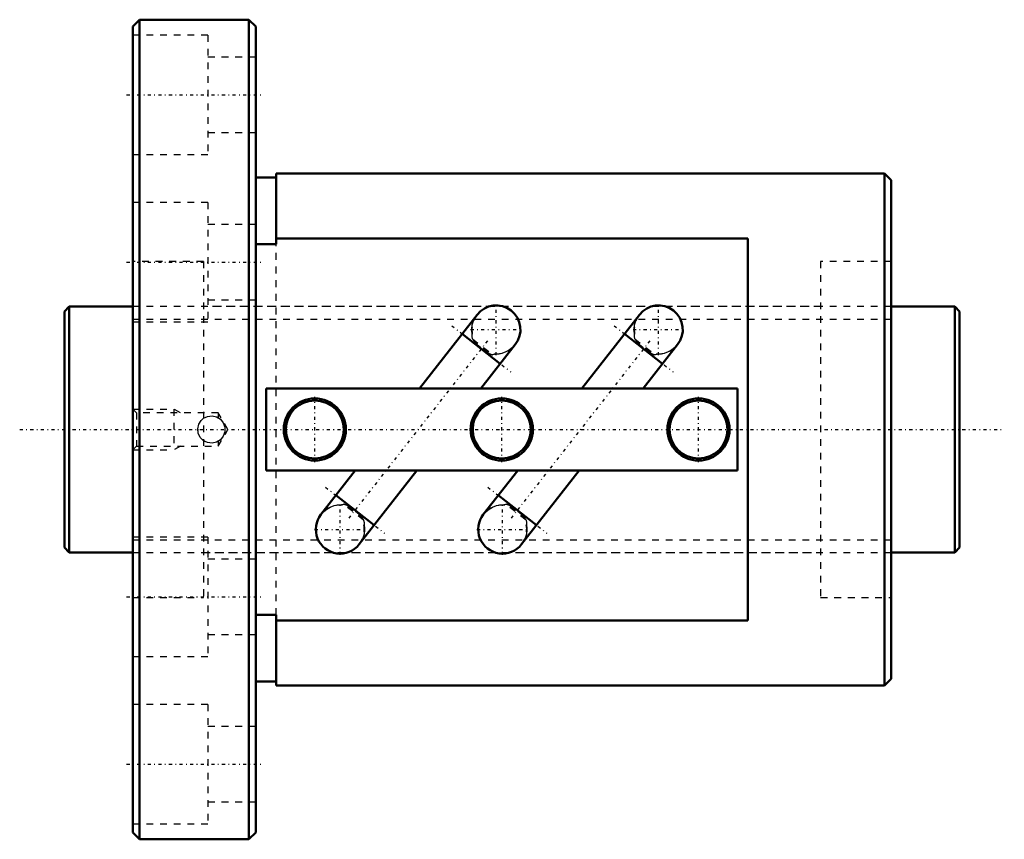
# Model space of a CAD drawing. Header units: millimetres. Extents: x -7 to 138, y -60 to 60.
import ezdxf

# ---------------------------------------------------------------- set-up
doc = ezdxf.new("R2010")
doc.units = ezdxf.units.MM
doc.linetypes.add('Center', pattern=[1.5, 0.45, -0.5, 0.05, -0.5])
doc.linetypes.add('Dashed', pattern=[2, 1, -1])
for name, color, linetype, lineweight in [('2d ConnectionPoints', 7, 'Continuous', 50), ('AM_0', 7, 'Continuous', 50), ('AM_5', 3, 'Continuous', 25), ('AM_7', 7, 'Center', 25), ('AM_9', 6, 'Dashed', 25)]:
    doc.layers.add(name, color=color, linetype=linetype, lineweight=lineweight)

# ---------------------------------------------------------------- blocks, each defined once
blk = doc.blocks.new('1_BIF3610V_5RR_Nut_0_in_BIF3610V_5RRG0_131LC0_000_0')
at = {"layer": 'AM_0'}
for p, q in [((11, 60), (10, 59)), ((27, 60), (11, 60)), ((11, 60), (11, -60)), ((28, 59), (27, 60)), ((27, 60), (27, -60)), ((10, 59), (10, -59)), ((28, 59), (28, -59)), ((31, 37.5), (31, 27.14)), ((120, 37.5), (31, 37.5)), ((121, 36.5), (120, 37.5)), ((120, 37.5), (120, -37.5)), ((31, 36.9), (28, 36.9)), ((121, 36.5), (121, -36.5)), ((100, 27.95), (31, 27.95)), ((100, -27.95), (100, 27.95)), ((31, 27.14), (28, 27.14)), ((60.38, 16.8), (51.94, 6)), ((84.14, 16.8), (75.7, 6)), ((63.79, 9.63), (58.2, 14.01)), ((87.55, 9.63), (81.96, 14.01)), ((60.95, 6), (65.98, 12.43)), ((84.71, 6), (89.74, 12.43)), ((98.5, 6), (29.5, 6)), ((29.5, 6), (29.5, -6)), ((98.5, -6), (98.5, 6)), ((29.5, -6), (98.5, -6)), ((42.57, -6), (37.54, -12.43)), ((43.14, -16.8), (51.58, -6)), ((66.33, -6), (61.3, -12.43)), ((66.9, -16.8), (75.34, -6)), ((39.73, -9.63), (45.32, -14.01)), ((63.49, -9.63), (69.08, -14.01)), ((28, -27.14), (31, -27.14)), ((31, -27.14), (31, -37.5)), ((31, -27.95), (100, -27.95)), ((28, -36.9), (31, -36.9)), ((120, -37.5), (121, -36.5)), ((31, -37.5), (120, -37.5)), ((10, -59), (11, -60)), ((27, -60), (28, -59)), ((11, -60), (27, -60))]:
    blk.add_line(p, q, dxfattribs=at)
for centre, radius in [((36.64, 0), 4.55), ((64, 0), 4.55), ((92.8, 0), 4.55), ((36.64, 0), 4.25), ((64, 0), 4.25), ((92.8, 0), 4.25)]:
    blk.add_circle(centre, radius, dxfattribs=at)
for centre, start, end in [((63.18, 14.62), 322, 142), ((86.94, 14.62), 322, 142), ((40.34, -14.62), 142, 322), ((64.1, -14.62), 142, 322)]:
    blk.add_arc(centre, 3.55, start, end, dxfattribs=at)
at = {"layer": 'AM_5', "linetype": 'Dashed'}
for p, q in [((10, 3), (16, 3)), ((17, 2.46), (16, 3)), ((16, 3), (16, -3)), ((17, -2.46), (16, -3)), ((10, -3), (16, -3))]:
    blk.add_line(p, q, dxfattribs=at)
at = {"layer": 'AM_7'}
for p, q in [((9.1, 49), (28.9, 49)), ((9.1, 24.5), (28.9, 24.5)), ((63.18, 10.89), (63.18, 18.35)), ((86.94, 10.89), (86.94, 18.35)), ((56.68, 15.19), (65.31, 8.45)), ((59.45, 14.62), (66.91, 14.62)), ((80.44, 15.19), (89.07, 8.45)), ((83.21, 14.62), (90.67, 14.62)), ((61.92, 13), (41.6, -13)), ((85.68, 13), (65.36, -13)), ((36.64, -4.78), (36.64, 4.78)), ((64, -4.78), (64, 4.78)), ((92.8, -4.78), (92.8, 4.78)), ((38.21, -8.45), (46.84, -15.19)), ((61.97, -8.45), (70.6, -15.19)), ((40.34, -18.35), (40.34, -10.89)), ((64.1, -18.35), (64.1, -10.89)), ((36.61, -14.62), (44.07, -14.62)), ((60.37, -14.62), (67.83, -14.62)), ((9.1, -24.5), (28.9, -24.5)), ((9.1, -49), (28.9, -49))]:
    blk.add_line(p, q, dxfattribs=at)
at = {"layer": 'AM_9'}
for p, q in [((21, 57.75), (10, 57.75)), ((21, 57.75), (21, 40.25)), ((28, 54.5), (21, 54.5)), ((21, 43.5), (28, 43.5)), ((10, 40.25), (21, 40.25)), ((21, 33.25), (10, 33.25)), ((21, 33.25), (21, 15.75)), ((28, 30), (21, 30)), ((31, -27.14), (31, 27.14)), ((20.35, 24.6), (10, 24.6)), ((20.35, 24.6), (20.35, -24.6)), ((121, 24.6), (110.65, 24.6)), ((110.65, 24.6), (110.65, -24.6)), ((21, 19), (28, 19)), ((110.65, 18), (20.35, 18)), ((60.31, 16.71), (60.34, 16.75)), ((84.07, 16.71), (84.1, 16.75)), ((10, 15.75), (21, 15.75)), ((59.73, 13.25), (62.68, 10.94)), ((83.49, 13.25), (86.44, 10.94)), ((60.19, 12.7), (60.07, 12.54)), ((60.15, 12.64), (62, 11.2)), ((62.04, 11.25), (60.19, 12.7)), ((83.95, 12.7), (83.83, 12.54)), ((83.91, 12.64), (85.76, 11.2)), ((85.8, 11.25), (83.95, 12.7)), ((62.04, 11.25), (61.92, 11.1)), ((85.8, 11.25), (85.68, 11.1)), ((10.54, 2.46), (10, 3)), ((22.5, 2.46), (10.54, 2.46)), ((10.54, 2.46), (10.54, -2.46)), ((19.97, 1.29), (20.37, 1.65)), ((23.92, 0), (22.5, 2.46)), ((22.5, 2.46), (22.5, 1.73)), ((22.5, -2.46), (23.92, 0)), ((10, -3), (10.54, -2.46)), ((10.54, -2.46), (22.5, -2.46)), ((20.53, -1.75), (20.2, -1.52)), ((22.5, -1.73), (22.35, -1.81)), ((22.5, -1.73), (22.5, -2.46)), ((43.79, -13.25), (40.84, -10.94)), ((41.48, -11.25), (41.6, -11.1)), ((41.48, -11.25), (43.33, -12.7)), ((43.37, -12.64), (41.52, -11.2)), ((67.55, -13.25), (64.6, -10.94)), ((65.24, -11.25), (65.36, -11.1)), ((65.24, -11.25), (67.09, -12.7)), ((67.13, -12.64), (65.28, -11.2)), ((43.33, -12.7), (43.45, -12.54)), ((67.09, -12.7), (67.21, -12.54)), ((21, -15.75), (10, -15.75)), ((21, -15.75), (21, -33.25)), ((43.21, -16.71), (43.18, -16.75)), ((66.97, -16.71), (66.94, -16.75)), ((20.35, -18), (110.65, -18)), ((28, -19), (21, -19)), ((10, -24.6), (20.35, -24.6)), ((110.65, -24.6), (121, -24.6)), ((21, -30), (28, -30)), ((10, -33.25), (21, -33.25)), ((21, -40.25), (10, -40.25)), ((21, -40.25), (21, -57.75)), ((28, -43.5), (21, -43.5)), ((21, -54.5), (28, -54.5)), ((10, -57.75), (21, -57.75))]:
    blk.add_line(p, q, dxfattribs=at)
for points in [[(59.73, 13.25), (59.67, 13.62), (59.65, 13.71), (59.6, 14.67), (59.68, 15.3), (59.87, 15.93), (59.92, 16.03)], [(83.49, 13.25), (83.43, 13.62), (83.41, 13.71), (83.36, 14.67), (83.44, 15.3), (83.63, 15.93), (83.68, 16.03)], [(65.96, 12.4), (65.61, 12.03), (65.14, 11.64), (64.61, 11.35), (64.03, 11.13), (62.94, 10.96), (62.68, 10.94)], [(89.72, 12.4), (89.37, 12.03), (88.9, 11.64), (88.37, 11.35), (87.79, 11.13), (86.7, 10.96), (86.44, 10.94)], [(20.35, -1.64), (19.87, -1.16), (19.58, -0.56), (19.5, 0.11), (19.65, 0.76), (20.01, 1.33), (20.35, 1.64)], [(20.35, 1.64), (20.95, 1.92), (21.62, 2), (22.27, 1.85), (22.84, 1.49), (23.25, 0.96), (23.47, 0.33), (23.47, -0.34), (23.25, -0.97), (22.83, -1.49), (22.26, -1.85), (21.6, -2), (20.94, -1.92), (20.35, -1.64)], [(22.28, 1.84), (22.28, 1.84), (22.5, 1.73)], [(37.56, -12.4), (37.91, -12.03), (38.38, -11.64), (38.91, -11.35), (39.49, -11.13), (40.58, -10.96), (40.84, -10.94)], [(61.32, -12.4), (61.67, -12.03), (62.14, -11.64), (62.67, -11.35), (63.25, -11.13), (64.34, -10.96), (64.6, -10.94)], [(43.79, -13.25), (43.85, -13.62), (43.87, -13.71), (43.92, -14.67), (43.84, -15.3), (43.65, -15.93), (43.6, -16.03)], [(67.55, -13.25), (67.61, -13.62), (67.63, -13.71), (67.68, -14.67), (67.6, -15.3), (67.41, -15.93), (67.36, -16.03)]]:
    blk.add_lwpolyline(points, dxfattribs=at)
for centre, radius, start, end in [((63.18, 14.62), 3.55, 142, 212.6759), ((86.94, 14.62), 3.55, 142, 212.6759), ((63.18, 14.62), 3.55, 232, 322), ((86.94, 14.62), 3.55, 232, 322), ((21.5, 0), 2, 178.5728, 183.7261), ((40.34, -14.62), 3.55, 52, 142), ((64.1, -14.62), 3.55, 52, 142), ((40.34, -14.62), 3.55, 322, 32.6759), ((64.1, -14.62), 3.55, 322, 32.6759)]:
    blk.add_arc(centre, radius, start, end, dxfattribs=at)
for centre, major_axis, start_param, end_param in [((62.4, 13.62), (2.8, -2.19), 4.156127, 4.37512), ((86.16, 13.62), (2.8, -2.19), 4.156127, 4.37512), ((62.4, 13.62), (2.8, -2.19), 5.049658, 5.268651), ((86.16, 13.62), (2.8, -2.19), 5.049658, 5.268651), ((41.12, -13.62), (-2.8, 2.19), 5.049658, 5.268651), ((64.88, -13.62), (-2.8, 2.19), 5.049658, 5.268651), ((41.12, -13.62), (-2.8, 2.19), 4.156127, 4.37512), ((64.88, -13.62), (-2.8, 2.19), 4.156127, 4.37512)]:
    blk.add_ellipse(centre, major_axis=major_axis, ratio=0.642788, start_param=start_param, end_param=end_param, dxfattribs=at)
blk = doc.blocks.new('2_BIF3610V_5RR000_Shaft_0_in_BIF3610V_5RRG0_131LC0_000_0')
at = {"layer": 'AM_0'}
for p, q in [((0.7, 18), (0, 17.3)), ((0, 17.3), (0, -17.3)), ((10, 18), (0.7, 18)), ((0.7, 18), (0.7, -18)), ((130.3, 18), (121, 18)), ((131, 17.3), (130.3, 18)), ((130.3, 18), (130.3, -18)), ((131, 17.3), (131, -17.3)), ((0, -17.3), (0.7, -18)), ((0.7, -18), (10, -18)), ((121, -18), (130.3, -18)), ((130.3, -18), (131, -17.3))]:
    blk.add_line(p, q, dxfattribs=at)
at = {"layer": 'AM_5', "linetype": 'Dashed'}
for p, q in [((10, 16.1595), (121, 16.1595)), ((10, -16.1595), (121, -16.1595))]:
    blk.add_line(p, q, dxfattribs=at)
at = {"layer": 'AM_7'}
blk.add_line((-6.55, 0), (137.55, 0), dxfattribs=at)
at = {"layer": 'AM_9'}
for p, q in [((121, 18), (10, 18)), ((10, -18), (121, -18))]:
    blk.add_line(p, q, dxfattribs=at)

msp = doc.modelspace()

# ---------------------------------------------------------------- linework, layer by layer
at = {"layer": '2d ConnectionPoints'}
for p in [(0, 0), (10, 0)]:
    msp.add_point(p, dxfattribs=at)

# ---------------------------------------------------------------- block references
for name in ['1_BIF3610V_5RR_Nut_0_in_BIF3610V_5RRG0_131LC0_000_0', '2_BIF3610V_5RR000_Shaft_0_in_BIF3610V_5RRG0_131LC0_000_0']:
    msp.add_blockref(name, (0, 0))

doc.saveas('drawing.dxf')
